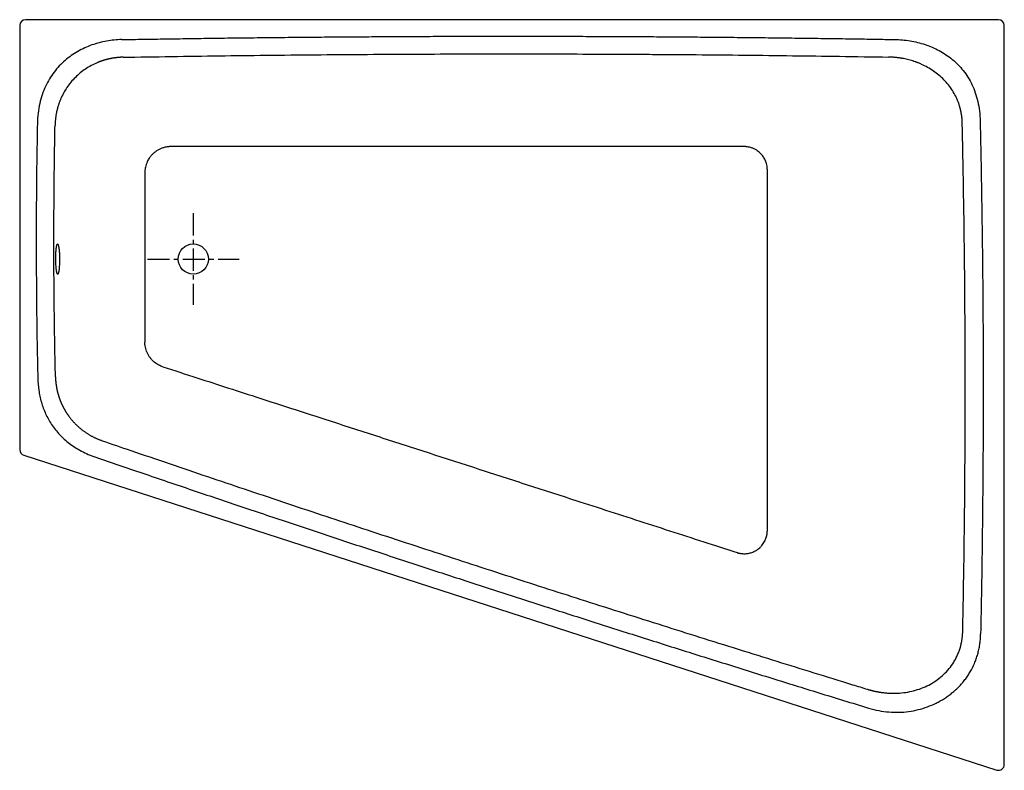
# Model space of a CAD drawing. Extents: x 26606 to 28305, y 8086 to 9381.
import ezdxf

# ---------------------------------------------------------------- set-up
doc = ezdxf.new("R2010")
doc.units = 0
doc.header["$LTSCALE"] = 4
doc.header["$MEASUREMENT"] = 0
doc.linetypes.add('MITTE', pattern=[50.8, 31.75, -6.35, 6.35, -6.35])
doc.layers.get('0').update_dxf_attribs({"linetype": 'CONTINUOUS'})
doc.layers.add('KONTUR_2', color=8, linetype='CONTINUOUS')
doc.layers.add('MITTELLINIEN_AKTUELL', color=7, linetype='MITTE')

msp = doc.modelspace()

# ---------------------------------------------------------------- linework, layer by layer
for p, q in [((28295, 9381.2), (26616, 9381.2)), ((26606, 9371.2), (26606, 8639.3)), ((28305, 8096.1), (28305, 9371.2)), ((26612.9, 8629.8), (28291.9, 8086.6))]:
    msp.add_line(p, q)
msp.add_circle((26905.5, 8968.2), 26)
for centre, start, end in [((26616, 9371.2), 90, 180), ((28295, 9371.2), 0, 90), ((26616, 8639.3), 180, 252.0721), ((28295, 8096.1), 252.0721, 0)]:
    msp.add_arc(centre, 10, start, end)
for points, knots in [([(26784.3, 9316.4), (26783.9, 9316.3), (26783.3, 9316.3), (26782.2, 9316.3), (26781.2, 9316.3), (26780.2, 9316.2), (26779.2, 9316.2), (26778.2, 9316.1), (26777.1, 9316), (26776.1, 9315.9), (26775.1, 9315.8), (26774.1, 9315.7), (26773.1, 9315.6), (26772.1, 9315.5), (26771.1, 9315.4), (26770.1, 9315.3), (26769.1, 9315.1), (26768.1, 9315), (26767.1, 9314.8), (26766.1, 9314.7), (26765.2, 9314.5), (26764.2, 9314.3), (26763.2, 9314.1), (26762.2, 9313.9), (26761.2, 9313.7), (26760.3, 9313.5), (26759.3, 9313.3), (26758.3, 9313.1), (26757.4, 9312.8), (26756.4, 9312.6), (26755.5, 9312.3), (26754.5, 9312.1), (26753.6, 9311.8), (26752.6, 9311.5), (26751.7, 9311.3), (26750.7, 9311), (26749.8, 9310.7), (26748.9, 9310.4), (26747.9, 9310.1), (26747, 9309.7), (26746.1, 9309.4), (26745.2, 9309.1), (26744.3, 9308.8), (26743.4, 9308.4), (26742.5, 9308.1), (26741.6, 9307.7), (26740.7, 9307.3), (26736.5, 9305.6), (26729.3, 9302.2), (26719.5, 9296.2), (26710.3, 9289.4), (26701.9, 9281.8), (26694.2, 9273.3), (26687.4, 9264.2), (26681.4, 9254.4), (26677.8, 9246.9), (26675.8, 9242.1), (26675, 9240.2), (26674.3, 9238.3), (26673.6, 9236.4), (26673, 9234.5), (26672.3, 9232.5), (26671.7, 9230.5), (26671.2, 9228.5), (26670.7, 9226.5), (26670.2, 9224.5), (26669.7, 9222.5), (26669.3, 9220.4), (26668.9, 9218.4), (26668.5, 9216.3), (26668.2, 9214.2), (26667.9, 9212.1), (26667.7, 9210), (26667.5, 9207.9), (26667.3, 9205.8), (26667.2, 9203.7), (26667.1, 9201.5), (26667, 9200.1), (26667, 9199.4)], [0, 0, 0, 0, 0.0056009, 0.0111945, 0.0167806, 0.0223593, 0.0279306, 0.0334944, 0.0390509, 0.0446, 0.0501417, 0.055676, 0.0612029, 0.0667224, 0.0722345, 0.0777393, 0.0832367, 0.0887267, 0.0942094, 0.0996847, 0.1051527, 0.1106133, 0.1160665, 0.1215124, 0.126951, 0.1323822, 0.1378062, 0.1432227, 0.148632, 0.154034, 0.1594286, 0.1648159, 0.170196, 0.1755687, 0.1809341, 0.1862923, 0.1916432, 0.1969868, 0.2023231, 0.2076522, 0.2129739, 0.2182885, 0.2235958, 0.2288958, 0.2341886, 0.2394742, 0.2447525, 0.2500236, 0.312922, 0.3755061, 0.4377858, 0.4997713, 0.5618028, 0.6240835, 0.6866238, 0.7494337, 0.7605059, 0.771608, 0.7827401, 0.7939021, 0.8050942, 0.8163164, 0.8275688, 0.8388513, 0.850164, 0.8615071, 0.8728804, 0.8842841, 0.8957183, 0.9071828, 0.9186779, 0.9302034, 0.9417596, 0.9533463, 0.9649637, 0.9766117, 0.9882905, 1, 1, 1, 1]), ([(26784.3, 9316.4), (26811, 9316.8), (26868.1, 9317.7), (26951.2, 9318.9), (27029.5, 9319.9), (27118.2, 9320.7), (27193.8, 9321.3), (27281.9, 9321.8), (27361.4, 9322.1), (27443.4, 9322.2), (27529.5, 9322.1), (27593.2, 9321.9), (27650.7, 9321.7), (27693, 9321.4), (27733.9, 9321.2), (27785.7, 9320.8), (27857.7, 9320.1), (27939.6, 9319.1), (28019.2, 9318), (28077.6, 9317.1), (28104.9, 9316.7)], [0, 0, 0, 0, 0.0625, 0.125, 0.1875, 0.25, 0.3125, 0.375, 0.4375, 0.5, 0.5625, 0.625, 0.65625, 0.6875, 0.71875, 0.75, 0.8125, 0.875, 0.9375, 1, 1, 1, 1]), ([(28232.4, 9203.6), (28232.4, 9203.9), (28232.4, 9204.7), (28232.3, 9205.7), (28232.3, 9206.8), (28232.2, 9207.9), (28232.1, 9208.9), (28232.1, 9210), (28232, 9211.1), (28231.9, 9212.1), (28231.7, 9213.2), (28231.6, 9214.3), (28231.5, 9215.3), (28231.3, 9216.4), (28231.2, 9217.4), (28231, 9218.5), (28230.8, 9219.5), (28230.6, 9220.6), (28230.4, 9221.6), (28230.2, 9222.7), (28230, 9223.7), (28229.8, 9224.8), (28229.5, 9225.8), (28228.9, 9228.4), (28227.7, 9232.5), (28225.9, 9238.1), (28223.7, 9243.6), (28220.3, 9250.7), (28215.5, 9259.2), (28208.6, 9268.8), (28200.8, 9277.6), (28192.2, 9285.6), (28182.7, 9292.7), (28172.7, 9299), (28163.9, 9303.4), (28158, 9305.9), (28155.5, 9306.9), (28154.8, 9307.2), (28154.3, 9307.3), (28153.8, 9307.5), (28153, 9307.8), (28152.1, 9308.2), (28150.1, 9308.9), (28146.9, 9310), (28142.4, 9311.3), (28137.9, 9312.5), (28133.2, 9313.5), (28129.3, 9314.3), (28126.2, 9314.8), (28124, 9315.2), (28121.7, 9315.5), (28119.4, 9315.7), (28117.1, 9316), (28114.7, 9316.2), (28112.3, 9316.4), (28109.9, 9316.5), (28107.4, 9316.6), (28105.8, 9316.7), (28104.9, 9316.7)], [0, 0, 0, 0, 0.0056898, 0.0113771, 0.0170622, 0.0227452, 0.0284261, 0.0341051, 0.0397824, 0.0454581, 0.0511322, 0.0568049, 0.0624764, 0.0681468, 0.0738161, 0.0794846, 0.0851522, 0.0908193, 0.0964859, 0.102152, 0.107818, 0.1134838, 0.1191496, 0.1248155, 0.1559491, 0.187185, 0.2185434, 0.2500444, 0.3118656, 0.3747531, 0.4364652, 0.4997625, 0.5613269, 0.6249554, 0.68728, 0.718412, 0.7262014, 0.7300976, 0.7314955, 0.7339949, 0.7391762, 0.7443771, 0.7495977, 0.7736141, 0.7981523, 0.8232125, 0.8487947, 0.8748988, 0.8866011, 0.8984832, 0.9105451, 0.9227866, 0.9352076, 0.947808, 0.9605877, 0.9735463, 0.9866838, 1, 1, 1, 1]), ([(26667.7, 8764.9), (26667.3, 8782.8), (26666.6, 8818.7), (26665.7, 8873.2), (26665.2, 8928), (26664.9, 9000.3), (26665.2, 9072.2), (26666, 9145.1), (26666.7, 9181.4), (26667, 9199.4)], [0, 0, 0, 0, 0.125, 0.25, 0.375, 0.5, 0.75, 0.875, 1, 1, 1, 1]), ([(28233.3, 8326.3), (28233.8, 8350.8), (28234.7, 8401.5), (28235.9, 8478), (28237, 8577), (28237.5, 8668.9), (28237.6, 8743.9), (28237.5, 8818.9), (28237, 8910.9), (28235.9, 9009.8), (28234.7, 9087.1), (28233.5, 9152.2), (28232.7, 9190.4), (28232.4, 9203.6)], [0.0981881, 0.0981881, 0.0981881, 0.0981881, 0.1628385, 0.2295052, 0.2961719, 0.4295052, 0.4628385, 0.4961719, 0.6295052, 0.6961719, 0.7628385, 0.8295052, 0.8646504, 0.8646504, 0.8646504, 0.8646504]), ([(26671.5, 8942.2), (26671.7, 8942.2), (26671.9, 8942.3), (26672.2, 8942.8), (26672.3, 8943), (26672.5, 8943.5), (26672.6, 8943.8), (26672.9, 8944.8), (26673.1, 8945.6), (26673.4, 8947), (26673.5, 8947.5), (26673.6, 8948.6), (26673.7, 8949.1), (26674, 8950.9), (26674.1, 8952.2), (26674.3, 8954.4), (26674.3, 8955.1), (26674.4, 8956.6), (26674.5, 8958.1), (26674.6, 8959.7), (26674.6, 8961), (26674.6, 8961.4), (26674.7, 8962.2), (26674.7, 8962.6), (26674.7, 8964.7), (26674.7, 8966.4), (26674.7, 8969), (26674.7, 8969.8), (26674.7, 8971.1), (26674.7, 8971.5), (26674.7, 8972.4), (26674.7, 8972.8), (26674.6, 8974.9), (26674.5, 8976.5), (26674.4, 8978.5), (26674.4, 8978.9), (26674.4, 8979.7), (26674.3, 8980.1), (26674.2, 8981.2), (26674.2, 8981.9), (26674, 8984), (26673.9, 8985.3), (26673.5, 8987.8), (26673.4, 8988.8), (26673.1, 8990.3), (26673, 8990.7), (26672.8, 8991.5), (26672.7, 8991.9), (26672.4, 8992.8), (26672.2, 8993.3), (26671.9, 8993.8), (26671.8, 8993.9), (26671.6, 8994.1), (26671.4, 8994.2), (26671.1, 8994.2), (26670.9, 8994), (26670.6, 8993.5), (26670.5, 8993.3), (26670.3, 8992.8), (26670.1, 8992.2), (26669.9, 8991.5), (26669.8, 8990.9), (26669.8, 8990.7), (26669.7, 8990.3), (26669.6, 8990), (26669.4, 8988.9), (26669.3, 8987.8), (26669.1, 8986), (26669, 8985.4), (26668.9, 8984.4), (26668.9, 8984), (26668.8, 8983.4), (26668.8, 8983), (26668.6, 8981.2), (26668.5, 8979.7), (26668.5, 8977.8), (26668.4, 8977.4), (26668.4, 8976.6), (26668.4, 8976.2), (26668.3, 8974.9), (26668.3, 8974.1), (26668.3, 8971.6), (26668.3, 8969.9), (26668.3, 8967.8), (26668.3, 8967.3), (26668.3, 8966.5), (26668.3, 8966), (26668.3, 8964.8), (26668.3, 8963.9), (26668.4, 8962.3), (26668.4, 8961.4), (26668.5, 8959.8), (26668.5, 8959), (26668.6, 8956.6), (26668.7, 8955.1), (26668.9, 8953), (26669, 8952.3), (26669.1, 8951), (26669.2, 8950.4), (26669.4, 8948.6), (26669.5, 8947.5), (26669.8, 8946.1), (26669.9, 8945.6), (26670.1, 8944.8), (26670.2, 8944.5), (26670.4, 8943.8), (26670.5, 8943.5), (26670.7, 8943), (26670.8, 8942.8), (26671.1, 8942.3), (26671.3, 8942.2), (26671.5, 8942.2)], [0, 0, 0, 0, 0.03125, 0.03125, 0.046875, 0.046875, 0.0625, 0.0625, 0.09375, 0.09375, 0.109375, 0.109375, 0.125, 0.125, 0.15625, 0.15625, 0.171875, 0.171875, 0.1875, 0.203125, 0.203125, 0.210938, 0.210938, 0.21875, 0.21875, 0.25, 0.25, 0.265625, 0.265625, 0.273438, 0.273438, 0.28125, 0.28125, 0.3125, 0.3125, 0.320313, 0.320313, 0.328125, 0.328125, 0.34375, 0.34375, 0.375, 0.375, 0.40625, 0.40625, 0.421875, 0.421875, 0.4375, 0.4375, 0.46875, 0.46875, 0.484375, 0.484375, 0.5, 0.5, 0.53125, 0.53125, 0.546875, 0.546875, 0.5625, 0.578125, 0.578125, 0.585938, 0.585938, 0.59375, 0.59375, 0.625, 0.625, 0.640625, 0.640625, 0.648438, 0.648438, 0.65625, 0.65625, 0.6875, 0.6875, 0.695313, 0.695313, 0.703125, 0.703125, 0.71875, 0.71875, 0.75, 0.75, 0.757813, 0.757813, 0.765625, 0.765625, 0.78125, 0.78125, 0.796875, 0.796875, 0.8125, 0.8125, 0.84375, 0.84375, 0.859375, 0.859375, 0.875, 0.875, 0.90625, 0.90625, 0.921875, 0.921875, 0.9375, 0.9375, 0.953125, 0.953125, 0.96875, 0.96875, 1, 1, 1, 1]), ([(26667.7, 8764.9), (26667.7, 8764.5), (26667.7, 8763.8), (26667.8, 8762.6), (26667.8, 8761.5), (26667.9, 8760.4), (26668, 8759.3), (26668, 8758.2), (26668.1, 8757), (26668.2, 8755.9), (26668.4, 8754.8), (26668.5, 8753.7), (26668.6, 8752.6), (26668.8, 8751.5), (26668.9, 8750.4), (26669.1, 8749.3), (26669.3, 8748.2), (26669.4, 8747.1), (26669.6, 8746), (26669.8, 8744.9), (26670.1, 8743.8), (26670.3, 8742.7), (26670.5, 8741.6), (26670.8, 8740.6), (26671, 8739.5), (26671.3, 8738.4), (26671.6, 8737.3), (26671.9, 8736.3), (26672.1, 8735.2), (26672.5, 8734.2), (26672.8, 8733.1), (26673.1, 8732), (26673.4, 8731), (26673.8, 8729.9), (26674.1, 8728.9), (26674.5, 8727.9), (26674.8, 8726.8), (26675.2, 8725.8), (26675.6, 8724.8), (26676, 8723.8), (26676.4, 8722.7), (26676.8, 8721.7), (26677.3, 8720.7), (26677.7, 8719.7), (26678.1, 8718.7), (26678.6, 8717.7), (26679, 8716.7), (26679.5, 8715.8), (26680, 8714.8), (26680.5, 8713.8), (26681, 8712.8), (26681.5, 8711.9), (26682, 8710.9), (26682.5, 8710), (26683, 8709), (26683.6, 8708.1), (26684.1, 8707.1), (26684.7, 8706.2), (26685.2, 8705.3), (26685.8, 8704.4), (26686.4, 8703.5), (26687, 8702.5), (26687.5, 8701.6), (26688.1, 8700.7), (26688.8, 8699.9), (26689.4, 8699), (26690, 8698.1), (26690.8, 8697), (26691.8, 8695.6), (26693.1, 8694), (26694.3, 8692.4), (26695.6, 8690.8), (26697, 8689.3), (26698.3, 8687.7), (26699.7, 8686.2), (26701.1, 8684.8), (26702.5, 8683.3), (26704, 8681.9), (26705.5, 8680.4), (26707, 8679), (26708.6, 8677.7), (26710.1, 8676.3), (26711.7, 8675), (26713.4, 8673.7), (26715, 8672.5), (26716.7, 8671.2), (26718.4, 8670), (26720.1, 8668.8), (26721.8, 8667.7), (26723.6, 8666.5), (26725.4, 8665.4), (26727.2, 8664.4), (26729, 8663.3), (26730.8, 8662.3), (26732.7, 8661.4), (26734.6, 8660.4), (26736.5, 8659.5), (26738.4, 8658.6), (26740.4, 8657.8), (26742.3, 8657), (26744.3, 8656.2), (26746.3, 8655.5), (26747.6, 8655), (26748.3, 8654.7)], [0, 0, 0, 0, 0.007735, 0.015464, 0.023188, 0.030907, 0.03862, 0.046328, 0.05403, 0.061728, 0.069419, 0.077106, 0.084787, 0.092462, 0.100133, 0.107798, 0.115457, 0.123112, 0.130761, 0.138405, 0.146043, 0.153676, 0.161304, 0.168927, 0.176544, 0.184157, 0.191764, 0.199365, 0.206962, 0.214553, 0.222139, 0.22972, 0.237296, 0.244866, 0.252431, 0.259991, 0.267546, 0.275096, 0.282641, 0.29018, 0.297715, 0.305244, 0.312768, 0.320287, 0.327801, 0.33531, 0.342814, 0.350312, 0.357806, 0.365295, 0.372778, 0.380257, 0.38773, 0.395199, 0.402662, 0.41012, 0.417574, 0.425022, 0.432466, 0.439904, 0.447338, 0.454767, 0.46219, 0.469609, 0.477023, 0.484432, 0.491836, 0.499235, 0.51319, 0.527164, 0.541159, 0.555175, 0.56921, 0.583266, 0.597342, 0.611439, 0.625556, 0.639694, 0.653853, 0.668032, 0.682232, 0.696453, 0.710695, 0.724958, 0.739242, 0.753547, 0.767873, 0.78222, 0.796588, 0.810978, 0.825388, 0.839821, 0.854274, 0.86875, 0.883246, 0.897764, 0.912304, 0.926866, 0.941449, 0.956054, 0.970681, 0.985329, 1, 1, 1, 1]), ([(26748.3, 8654.7), (26764.7, 8649.1), (26801.6, 8636.5), (26864, 8615.3), (26931.4, 8592.4), (27012.5, 8565.1), (27106.9, 8533.5), (27208.5, 8499.8), (27303, 8468.8), (27384.4, 8442.2), (27452.1, 8420.3), (27519.8, 8398.4), (27601.4, 8372.2), (27696.2, 8342.1), (27798.3, 8309.9), (27893.2, 8280.2), (27975, 8254.8), (28029, 8238.1), (28060.3, 8228.5), (28068.9, 8225.9)], [0.109057, 0.109057, 0.109057, 0.109057, 0.1417833, 0.18345, 0.2251167, 0.2667833, 0.3501167, 0.3917833, 0.4751167, 0.5167833, 0.55845, 0.6001167, 0.6417833, 0.7251167, 0.7667833, 0.8501167, 0.8917833, 0.93345, 0.949393, 0.949393, 0.949393, 0.949393]), ([(28068.9, 8225.9), (28069.4, 8225.7), (28070.2, 8225.5), (28071.4, 8225.1), (28072.7, 8224.8), (28073.9, 8224.4), (28075.2, 8224.1), (28076.4, 8223.8), (28077.6, 8223.5), (28078.8, 8223.2), (28080, 8222.9), (28081.2, 8222.6), (28082.4, 8222.4), (28083.6, 8222.1), (28084.8, 8221.9), (28086, 8221.7), (28087.2, 8221.4), (28088.3, 8221.2), (28089.5, 8221), (28090.6, 8220.8), (28091.8, 8220.7), (28092.9, 8220.5), (28094, 8220.4), (28095.2, 8220.2), (28098.3, 8219.8), (28103.3, 8219.3), (28109.1, 8219.1), (28113.1, 8219), (28115, 8219), (28115.9, 8219), (28116.5, 8219), (28119.3, 8219.1), (28126.7, 8219.4), (28138.3, 8220.9), (28152, 8224), (28165.1, 8228.6), (28177.8, 8234.7), (28189.6, 8242.2), (28200.4, 8251.1), (28209.9, 8261.3), (28216.7, 8270.9), (28221.4, 8279), (28224.4, 8285.3), (28227, 8291.9), (28228.7, 8297), (28229.7, 8300.5), (28230.2, 8302.4), (28230.6, 8304.3), (28231, 8306.3), (28231.4, 8308.2), (28231.8, 8310.2), (28232.1, 8312.2), (28232.4, 8314.2), (28232.6, 8316.1), (28232.8, 8318.1), (28233, 8320.2), (28233.1, 8322.2), (28233.2, 8324.2), (28233.3, 8325.6), (28233.3, 8326.3)], [0, 0, 0, 0, 0.005851, 0.011663, 0.017438, 0.023175, 0.028874, 0.034535, 0.040157, 0.045742, 0.051289, 0.056797, 0.062267, 0.067699, 0.073093, 0.078449, 0.083766, 0.089046, 0.094286, 0.099489, 0.104653, 0.109779, 0.114867, 0.119916, 0.124927, 0.156581, 0.187272, 0.202939, 0.210791, 0.212757, 0.214723, 0.218658, 0.250124, 0.313748, 0.374456, 0.438224, 0.499684, 0.562659, 0.624048, 0.687087, 0.749377, 0.780686, 0.812017, 0.843407, 0.87489, 0.883681, 0.892492, 0.901322, 0.910174, 0.919048, 0.927944, 0.936863, 0.945805, 0.954773, 0.963765, 0.972783, 0.981828, 0.9909, 1, 1, 1, 1])]:
    msp.add_open_spline(points, degree=3, knots=knots)
at = {"layer": 'KONTUR_2'}
for points in [[(26781.9, 9346.8), (26777.6, 9346.7), (26769, 9346.3), (26756, 9344.5), (26743.2, 9341.6), (26730.5, 9337.7), (26718.2, 9332.7), (26706.2, 9326.7), (26694.9, 9319.4), (26684.1, 9311.1), (26674.2, 9301.6), (26665.2, 9291), (26657.1, 9279.2), (26650.2, 9266.2), (26644.6, 9252), (26640.3, 9236.6), (26637.4, 9220), (26636.6, 9208.1), (26636.5, 9201.9)], [(28115.8, 9347), (28120.2, 9346.9), (28129, 9346.5), (28142.3, 9344.8), (28155.4, 9342.1), (28168.2, 9338.4), (28180.8, 9333.7), (28192.8, 9327.9), (28204.4, 9321), (28215.2, 9312.9), (28225.2, 9303.8), (28234.3, 9293.5), (28242.4, 9282), (28249.4, 9269.3), (28255.1, 9255.4), (28259.4, 9240.2), (28262.3, 9223.7), (28263.1, 9211.9), (28263.3, 9205.8)]]:
    msp.add_open_spline(points, degree=3, dxfattribs=at)
for points, knots in [([(26781.9, 9346.8), (26787.2, 9346.9), (26797.9, 9347.1), (26814.3, 9347.4), (26831.1, 9347.6), (26848.4, 9347.9), (26874.4, 9348.3), (26908.2, 9348.8), (26949.4, 9349.4), (26990.2, 9349.9), (27031.8, 9350.4), (27074.2, 9350.8), (27116.2, 9351.2), (27157.3, 9351.5), (27198.3, 9351.8), (27240.2, 9352.1), (27282.6, 9352.3), (27324.3, 9352.5), (27379.4, 9352.6), (27435, 9352.7), (27491, 9352.6), (27532.3, 9352.6), (27573.2, 9352.5), (27614.7, 9352.3), (27657.1, 9352.1), (27699.3, 9351.9), (27740.4, 9351.6), (27781.3, 9351.3), (27822.9, 9350.9), (27865.4, 9350.5), (27907.4, 9350), (27948.3, 9349.5), (27989.2, 9349), (28026.6, 9348.4), (28060.1, 9347.9), (28088.3, 9347.5), (28106.8, 9347.1), (28115.8, 9347)], [0, 0, 0, 0, 0.01194, 0.024219, 0.036835, 0.04979, 0.063082, 0.095256, 0.125737, 0.155835, 0.187011, 0.219359, 0.251195, 0.281478, 0.311667, 0.343376, 0.37578, 0.407013, 0.437162, 0.499744, 0.532031, 0.562917, 0.592791, 0.623931, 0.656147, 0.688138, 0.718887, 0.748736, 0.780001, 0.812545, 0.844235, 0.874379, 0.90449, 0.936427, 0.958468, 0.97966, 1, 1, 1, 1]), ([(26636.5, 9201.9), (26636.1, 9183.7), (26635.5, 9147.3), (26634.6, 9073.3), (26634.3, 9000.7), (26634.7, 8927.6), (26635.2, 8872.3), (26636, 8817.2), (26636.8, 8781), (26637.2, 8762.8)], [0, 0, 0, 0, 0.125, 0.25, 0.5, 0.625, 0.75, 0.875, 1, 1, 1, 1]), ([(28263.3, 9205.8), (28263.4, 9201.3), (28263.6, 9192.3), (28263.9, 9178.7), (28264.1, 9165.1), (28264.4, 9151.3), (28264.7, 9137.5), (28265, 9123.5), (28265.2, 9109.4), (28265.5, 9090.7), (28265.9, 9067.3), (28266.3, 9039.5), (28266.7, 9011.9), (28267.2, 8975.4), (28267.7, 8929.6), (28268.1, 8874.3), (28268.4, 8818.6), (28268.5, 8760.8), (28268.5, 8705.8), (28268.3, 8650.5), (28268, 8597.5), (28267.5, 8542.3), (28266.9, 8487.3), (28266.3, 8441.4), (28265.7, 8404.3), (28265.2, 8376.3), (28264.7, 8348.5), (28264.3, 8330), (28264.1, 8320.8)], [0, 0, 0, 0, 0.015201, 0.030516, 0.045946, 0.06149, 0.077149, 0.092921, 0.108809, 0.12481, 0.156534, 0.187981, 0.219307, 0.250081, 0.311494, 0.374557, 0.437776, 0.500081, 0.570488, 0.62431, 0.687554, 0.750057, 0.811565, 0.874073, 0.90566, 0.937306, 0.968969, 1, 1, 1, 1]), ([(26866.9, 9162.2), (26866.7, 9162.2), (26866.6, 9162.2), (26866.3, 9162.2), (26866.1, 9162.2), (26865.7, 9162.2), (26865.5, 9162.1), (26865.1, 9162.1), (26864.8, 9162.1), (26864.2, 9162.1), (26863.9, 9162.1), (26863, 9162), (26862.4, 9161.9), (26860.7, 9161.8), (26859.6, 9161.6), (26857.4, 9161.2), (26856.3, 9160.9), (26853.5, 9160.2), (26851.9, 9159.6), (26848.6, 9158.3), (26847.1, 9157.6), (26844, 9155.9), (26842.5, 9155), (26839.7, 9153), (26838.3, 9151.9), (26835.6, 9149.5), (26834.2, 9148.1), (26831.7, 9145.2), (26830.5, 9143.7), (26828.1, 9140.1), (26827, 9138.1), (26825.4, 9134.5), (26824.8, 9133), (26823.8, 9130), (26823.3, 9128.4), (26822.7, 9125.6), (26822.5, 9124.4), (26822.3, 9122.7), (26822.2, 9122.2), (26822.1, 9121.3), (26822.1, 9120.9), (26822, 9120.2), (26822, 9120), (26822, 9119.4), (26822, 9119.1), (26822, 9118.6), (26822, 9118.5), (26821.9, 9118.2), (26821.9, 9118.1), (26821.9, 9117.7), (26821.9, 9117.5), (26821.9, 9117.3), (26821.9, 9117.3), (26821.9, 9117.3)], [0, 0, 0, 0, 0.007476, 0.007476, 0.0150051, 0.0150051, 0.0225342, 0.0225342, 0.0347135, 0.0347135, 0.0468929, 0.0468929, 0.072333, 0.072333, 0.120289, 0.120289, 0.168245, 0.168245, 0.2419969, 0.2419969, 0.3157489, 0.3157489, 0.3895009, 0.3895009, 0.4632529, 0.4632529, 0.5451303, 0.5451303, 0.6270078, 0.6270078, 0.7260363, 0.7260363, 0.7938908, 0.7938908, 0.8617453, 0.8617453, 0.9147592, 0.9147592, 0.935441, 0.935441, 0.9523583, 0.9523583, 0.9647538, 0.9647538, 0.9773598, 0.9773598, 0.9828349, 0.9828349, 0.98831, 0.98831, 0.9992603, 0.9992603, 1, 1, 1, 1]), ([(27856.1, 9162.2), (27816.7, 9162.2), (27777.4, 9162.2), (27708.6, 9162.2), (27679, 9162.2), (27620, 9162.2), (27590.5, 9162.2), (27531.5, 9162.2), (27502, 9162.2), (27443, 9162.2), (27413.5, 9162.2), (27354.5, 9162.2), (27325, 9162.2), (27265.9, 9162.2), (27236.4, 9162.2), (27193.7, 9162.2), (27180.6, 9162.2), (27154.3, 9162.2), (27141.1, 9162.2), (27118.1, 9162.2), (27108.2, 9162.2), (27088.5, 9162.2), (27078.7, 9162.2), (27047.7, 9162.2), (27026.5, 9162.2), (26983.3, 9162.2), (26961.2, 9162.2), (26917.1, 9162.2), (26895, 9162.2), (26870.9, 9162.2), (26868.9, 9162.2), (26866.9, 9162.2)], [0, 0, 0, 0, 0.119346, 0.119346, 0.208847, 0.208847, 0.298347, 0.298347, 0.387848, 0.387848, 0.477349, 0.477349, 0.56685, 0.56685, 0.656351, 0.656351, 0.696282, 0.696282, 0.736214, 0.736214, 0.766065, 0.766065, 0.795915, 0.795915, 0.860109, 0.860109, 0.927023, 0.927023, 0.993936, 0.993936, 1, 1, 1, 1]), ([(27896.1, 9122.3), (27896.1, 9122.4), (27896.1, 9122.5), (27896.1, 9122.8), (27896.1, 9123), (27896.1, 9123.4), (27896, 9123.6), (27896, 9124), (27896, 9124.2), (27896, 9124.7), (27896, 9125), (27895.9, 9125.6), (27895.9, 9126), (27895.8, 9127), (27895.7, 9127.8), (27895.3, 9130.1), (27895, 9131.6), (27894.2, 9134.4), (27893.8, 9135.7), (27892.8, 9138.1), (27892.3, 9139.2), (27891.1, 9141.6), (27890.4, 9142.7), (27889, 9144.9), (27888.3, 9145.9), (27886.6, 9148.1), (27885.6, 9149.2), (27882.7, 9152.1), (27880.8, 9153.7), (27877.4, 9156), (27876, 9156.9), (27873.1, 9158.4), (27871.6, 9159.1), (27868.5, 9160.2), (27867, 9160.7), (27864.3, 9161.3), (27863.2, 9161.6), (27861.6, 9161.8), (27861.1, 9161.8), (27860.2, 9162), (27859.8, 9162), (27859.1, 9162.1), (27858.9, 9162.1), (27858.3, 9162.1), (27858.1, 9162.1), (27857.6, 9162.1), (27857.5, 9162.1), (27857.2, 9162.2), (27857.1, 9162.2), (27856.8, 9162.2), (27856.6, 9162.2), (27856.3, 9162.2), (27856.3, 9162.2), (27856.2, 9162.2)], [0, 0, 0, 0, 0.0077838, 0.0077838, 0.0169762, 0.0169762, 0.0261686, 0.0261686, 0.0353611, 0.0353611, 0.0504361, 0.0504361, 0.0655111, 0.0655111, 0.1014177, 0.1014177, 0.1776405, 0.1776405, 0.2394937, 0.2394937, 0.3013469, 0.3013469, 0.3632, 0.3632, 0.4250532, 0.4250532, 0.4964466, 0.4964466, 0.6157041, 0.6157041, 0.6938941, 0.6938941, 0.7720841, 0.7720841, 0.8502741, 0.8502741, 0.9046815, 0.9046815, 0.9261943, 0.9261943, 0.947707, 0.947707, 0.9600247, 0.9600247, 0.9723424, 0.9723424, 0.9784201, 0.9784201, 0.9844979, 0.9844979, 0.9966533, 0.9966533, 1, 1, 1, 1]), ([(26821.9, 9117.2), (26821.9, 9110), (26821.9, 9102.9), (26821.9, 9088.6), (26821.9, 9081.4), (26821.9, 9065.6), (26821.9, 9057), (26821.9, 9045.9), (26821.9, 9043.4), (26821.9, 9041)], [0, 0, 0, 0, 0.281652, 0.281652, 0.563305, 0.563305, 0.902893, 0.902893, 1, 1, 1, 1]), ([(27896.1, 8499.8), (27896.1, 8545.6), (27896.1, 8591.3), (27896.1, 8682.9), (27896.1, 8728.7), (27896.1, 8868.9), (27896.1, 8963.3), (27896.1, 9079.2), (27896.1, 9100.7), (27896.1, 9122.2)], [0, 0, 0, 0, 0.220692, 0.220692, 0.441384, 0.441384, 0.896489, 0.896489, 1, 1, 1, 1]), ([(26821.9, 9041), (26821.9, 9033.8), (26821.9, 9026.5), (26821.9, 9012.1), (26821.9, 9004.9), (26821.9, 8980.7), (26821.9, 8963.7), (26821.9, 8936), (26821.9, 8925.2), (26821.9, 8908.1), (26821.9, 8901.7), (26821.9, 8895.3)], [0, 0, 0, 0, 0.148588, 0.148588, 0.297175, 0.297175, 0.646885, 0.646885, 0.868611, 0.868611, 1, 1, 1, 1]), ([(26821.9, 8895.3), (26821.9, 8889.3), (26821.9, 8883.3), (26821.9, 8871.3), (26821.9, 8865.2), (26821.9, 8847.8), (26821.9, 8836.4), (26821.9, 8825)], [0, 0, 0, 0, 0.25697, 0.25697, 0.513941, 0.513941, 1, 1, 1, 1]), ([(26853.1, 8782.2), (26850.7, 8783), (26848.4, 8784), (26844, 8786.3), (26841.9, 8787.6), (26838.5, 8790.1), (26837.1, 8791.3), (26834.6, 8793.7), (26833.5, 8794.9), (26831.3, 8797.5), (26830.3, 8798.8), (26828.5, 8801.6), (26827.7, 8803), (26825.4, 8807.5), (26824.2, 8810.6), (26822.5, 8817), (26822.1, 8820.3), (26821.9, 8824.1), (26821.9, 8824.6), (26821.9, 8825)], [0, 0, 0, 0, 0.131521, 0.131521, 0.263032, 0.263032, 0.357808, 0.357808, 0.446015, 0.446015, 0.534221, 0.534221, 0.622428, 0.622428, 0.798841, 0.798841, 0.975255, 0.975255, 1, 1, 1, 1]), ([(26853.1, 8782.2), (26872.7, 8775.9), (26892.3, 8769.6), (26948.1, 8751.5), (26984.3, 8739.8), (27056.6, 8716.4), (27092.8, 8704.7), (27158.1, 8683.6), (27187.2, 8674.1), (27245.4, 8655.3), (27274.5, 8645.9), (27332.6, 8627.1), (27361.7, 8617.7), (27419.9, 8598.8), (27449, 8589.4), (27507.2, 8570.6), (27536.3, 8561.2), (27604.6, 8539.1), (27643.9, 8526.4), (27722.5, 8501), (27761.7, 8488.3), (27815.3, 8470.9), (27829.5, 8466.3), (27843.8, 8461.7)], [0, 0, 0, 0, 0.059331, 0.059331, 0.168881, 0.168881, 0.278432, 0.278432, 0.36653, 0.36653, 0.454628, 0.454628, 0.542726, 0.542726, 0.630824, 0.630824, 0.718922, 0.718922, 0.837884, 0.837884, 0.956846, 0.956846, 1, 1, 1, 1]), ([(26637.2, 8762.8), (26637.4, 8755.8), (26638.2, 8745.2), (26640.7, 8731.3), (26643.3, 8721.1), (26646.6, 8711), (26650.6, 8701.2), (26655.4, 8691.7), (26661, 8682.5), (26667.4, 8673.6), (26674.7, 8665.2), (26682.8, 8657.3), (26691.7, 8649.9), (26701.6, 8643), (26712.4, 8636.7), (26724.2, 8631.1), (26732.7, 8627.9), (26737.1, 8626.3)], [0, 0, 0, 0, 0.125, 0.1875, 0.25, 0.3125, 0.375, 0.4375, 0.5, 0.5625, 0.625, 0.6875, 0.75, 0.8125, 0.875, 0.9375, 1, 1, 1, 1]), ([(26737.1, 8626.3), (26763.7, 8617.2), (26816.6, 8599.2), (26905.8, 8568.9), (26982.2, 8543.1), (27070.5, 8513.6), (27151.2, 8486.7), (27233.3, 8459.6), (27306.5, 8435.6), (27358.8, 8418.5), (27400, 8405.1), (27443.1, 8391.1), (27486.2, 8377.2), (27527.4, 8363.9), (27579.7, 8347.2), (27653.2, 8323.7), (27735.5, 8297.7), (27816.9, 8272.1), (27905.5, 8244.4), (27982.8, 8220.4), (28042.5, 8202.1), (28070.9, 8193.4)], [0, 0, 0, 0, 0.0625, 0.125, 0.1875, 0.25, 0.3125, 0.375, 0.4375, 0.46875, 0.5, 0.53125, 0.5625, 0.59375, 0.625, 0.6875, 0.75, 0.8125, 0.875, 0.9375, 1, 1, 1, 1]), ([(27843.8, 8461.7), (27843.9, 8461.7), (27844.1, 8461.6), (27844.4, 8461.5), (27844.6, 8461.5), (27844.9, 8461.4), (27845.1, 8461.3), (27845.6, 8461.2), (27846, 8461.1), (27846.7, 8460.9), (27847, 8460.8), (27848.1, 8460.6), (27848.8, 8460.4), (27850.7, 8460.1), (27851.9, 8460), (27854.2, 8459.8), (27855.4, 8459.8), (27857.7, 8459.8), (27858.8, 8459.9), (27860.9, 8460.1), (27862, 8460.2), (27864.1, 8460.6), (27865.2, 8460.8), (27867.3, 8461.4), (27868.4, 8461.7), (27870.5, 8462.5), (27871.6, 8462.9), (27873.6, 8463.8), (27874.7, 8464.3), (27877.1, 8465.7), (27878.5, 8466.6), (27880.9, 8468.4), (27881.9, 8469.2), (27884.2, 8471.3), (27885.4, 8472.5), (27887.4, 8474.9), (27888.3, 8476), (27889.9, 8478.4), (27890.6, 8479.6), (27892, 8482.1), (27892.6, 8483.4), (27893.5, 8485.7), (27893.9, 8486.8), (27894.6, 8489), (27894.9, 8490.1), (27895.3, 8492.1), (27895.5, 8492.9), (27895.7, 8494.5), (27895.8, 8495.3), (27895.9, 8496.2), (27895.9, 8496.4), (27896, 8496.9), (27896, 8497.1), (27896, 8497.6), (27896, 8497.8), (27896, 8498.2), (27896, 8498.4), (27896.1, 8498.6), (27896.1, 8498.7), (27896.1, 8499.1), (27896.1, 8499.3), (27896.1, 8499.5), (27896.1, 8499.6), (27896.1, 8499.6)], [0, 0, 0, 0, 0.0066804, 0.0066804, 0.0138099, 0.0138099, 0.0209394, 0.0209394, 0.035294, 0.035294, 0.0496487, 0.0496487, 0.0792774, 0.0792774, 0.1263478, 0.1263478, 0.1734183, 0.1734183, 0.2165322, 0.2165322, 0.2596461, 0.2596461, 0.30276, 0.30276, 0.3477125, 0.3477125, 0.3926651, 0.3926651, 0.4376176, 0.4376176, 0.5036142, 0.5036142, 0.5571263, 0.5571263, 0.6253901, 0.6253901, 0.681599, 0.681599, 0.7379995, 0.7379995, 0.7943999, 0.7943999, 0.8395887, 0.8395887, 0.8847775, 0.8847775, 0.9211435, 0.9211435, 0.9489913, 0.9489913, 0.9583628, 0.9583628, 0.9677342, 0.9677342, 0.9772305, 0.9772305, 0.9821631, 0.9821631, 0.9870956, 0.9870956, 0.9969607, 0.9969607, 1, 1, 1, 1]), ([(28070.9, 8193.4), (28076.7, 8191.6), (28088.3, 8188.7), (28105.8, 8186.4), (28123.1, 8185.9), (28140, 8187.3), (28156.5, 8190.5), (28172.4, 8195.3), (28185, 8200.7), (28194.6, 8205.8), (28201.6, 8210), (28208.3, 8214.5), (28214.7, 8219.5), (28220.8, 8224.7), (28226.6, 8230.3), (28232.1, 8236.2), (28237.2, 8242.5), (28241.9, 8249.1), (28247.6, 8258.2), (28252.6, 8268), (28256.6, 8278.3), (28259.1, 8286.3), (28261.2, 8294.5), (28262.7, 8303.1), (28263.7, 8311.8), (28264, 8317.8), (28264.1, 8320.8)], [0, 0, 0, 0, 0.0625, 0.125, 0.1875, 0.25, 0.3125, 0.375, 0.4375, 0.46875, 0.5, 0.53125, 0.5625, 0.59375, 0.625, 0.65625, 0.6875, 0.71875, 0.75, 0.8125, 0.84375, 0.875, 0.90625, 0.9375, 0.96875, 1, 1, 1, 1])]:
    msp.add_open_spline(points, degree=3, knots=knots, dxfattribs=at)
at = {"layer": 'MITTELLINIEN_AKTUELL', "ltscale": 0.3}
for p, q in [((26905.5, 9047.1), (26905.5, 8889.2)), ((26826.5, 8968.2), (26984.4, 8968.2))]:
    msp.add_line(p, q, dxfattribs=at)

doc.saveas('drawing.dxf')
